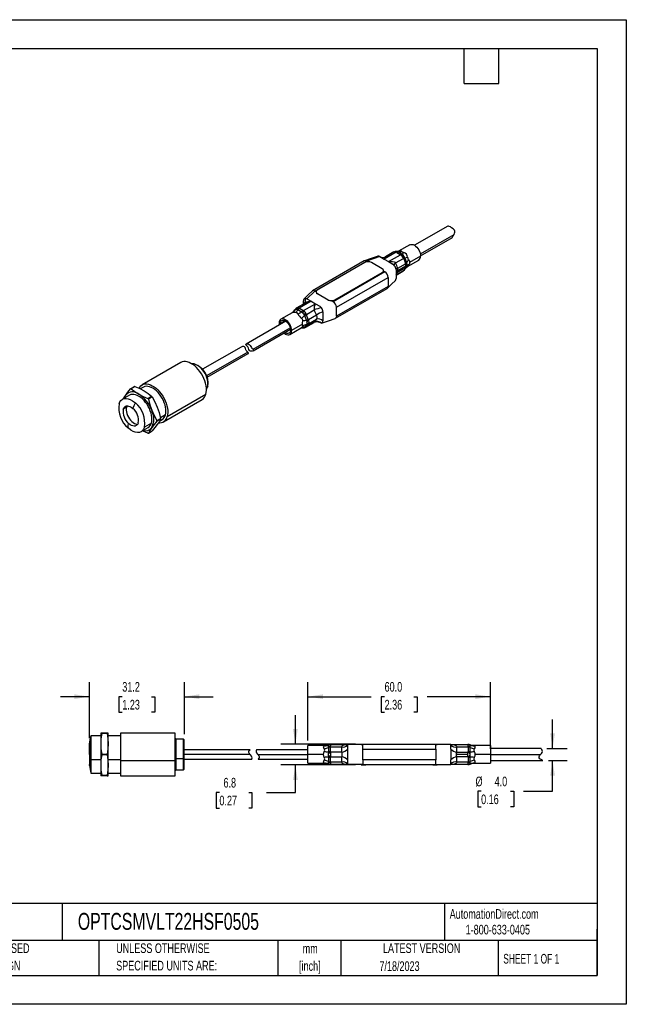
# Model space of a CAD drawing. Header units: millimetres. Extents: x 0 to 419, y 0 to 324.
# Tile 2 of 2: x 220 to 419, y 0 to 324. Entities that reach past the tile are written whole.
import ezdxf

# ---------------------------------------------------------------- set-up
doc = ezdxf.new("R2010")
doc.units = ezdxf.units.MM
doc.header["$LTSCALE"] = 1.5
doc.linetypes.add('CENTERX2', pattern=[20.32, 12.7, -2.54, 2.54, -2.54])
doc.layers.add('DIMENSIONS', color=140, linetype='Continuous', lineweight=25)
doc.layers.add('TEXT', color=140, linetype='Continuous', lineweight=25)
doc.styles.add('SLDTEXTSTYLE0', font='TXT', dxfattribs={"width": 0.7})
doc.styles.add('SLDTEXTSTYLE2', font='TXT', dxfattribs={"width": 0.65})
doc.dimstyles.new('SLDDIMSTYLE0', dxfattribs={"dimtxt": 3.237012, "dimasz": 4.953, "dimexe": 0, "dimexo": 0.0625, "dimgap": 0.809253, "dimtad": 0, "dimtih": 1, "dimtoh": 1, "dimrnd": 1e-09, "dimzin": 4, "dimdsep": 46, "dimtxsty": 'SLDTEXTSTYLE0', "dimsah": 1, "dimcen": 0.09, "dimadec": 0, "dimazin": 1, "dimtfac": 1, "dimtmove": 0, "dimatfit": 0, "dimfxl": 0, "dimfrac": 2, "dimtolj": 1, "dimtzin": 12, "dimarcsym": 0})
doc.dimstyles.new('SLDDIMSTYLE3', dxfattribs={"dimtxt": 3.237012, "dimasz": 4.953, "dimexe": 0, "dimexo": 0.0625, "dimgap": 0.809253, "dimtad": 0, "dimtih": 1, "dimtoh": 1, "dimrnd": 1e-09, "dimzin": 12, "dimdsep": 46, "dimtxsty": 'SLDTEXTSTYLE0', "dimsah": 1, "dimcen": 0.09, "dimadec": 0, "dimazin": 3, "dimtfac": 1, "dimtmove": 0, "dimatfit": 0, "dimfxl": 0, "dimfrac": 2, "dimtolj": 1, "dimtzin": 12, "dimarcsym": 0})
doc.dimstyles.new('SLDDIMSTYLE4', dxfattribs={"dimtxt": 3.237012, "dimasz": 4.953, "dimexe": 0, "dimexo": 0.0625, "dimgap": 0.809253, "dimtad": 0, "dimtih": 1, "dimtoh": 1, "dimrnd": 1e-09, "dimzin": 4, "dimdsep": 46, "dimtxsty": 'SLDTEXTSTYLE0', "dimsah": 1, "dimcen": 0.09, "dimadec": 0, "dimazin": 1, "dimtfac": 1, "dimtofl": 0, "dimtmove": 0, "dimatfit": 3, "dimfxl": 0, "dimfrac": 2, "dimtolj": 1, "dimtzin": 12, "dimarcsym": 0})

# ---------------------------------------------------------------- blocks, each defined once
blk = doc.blocks.new('SW_NOTE_0_1')
at = {"layer": 'TEXT', "color": 0, "linetype": 'CENTERX2', "lineweight": 18, "char_height": 3.175, "attachment_point": 2, "style": 'SLDTEXTSTYLE0'}
for s, insert in [('mm', (4.27, 4.09)), ('[inch]', (4.14, -1.64))]:
    blk.add_mtext(s, dxfattribs=dict(at, insert=insert))
blk = doc.blocks.new('SW_NOTE_0_2')
at = {"layer": 'TEXT', "color": 0, "linetype": 'CENTERX2', "lineweight": 18, "char_height": 3.175, "attachment_point": 1, "style": 'SLDTEXTSTYLE0'}
for s, insert in [('UNLESS OTHERWISE', (0, 4.09)), ('SPECIFIED UNITS ARE:', (0, -1.64))]:
    blk.add_mtext(s, dxfattribs=dict(at, insert=insert))
blk = doc.blocks.new('SW_NOTE_0_6')
at = {"layer": 'TEXT', "color": 0, "linetype": 'CENTERX2', "lineweight": 18, "char_height": 3.175, "attachment_point": 1, "style": 'SLDTEXTSTYLE0'}
for s, insert in [('METRIC UNITS USED', (0, 4.09)), ('FOR PART DESIGN', (0, -1.64))]:
    blk.add_mtext(s, dxfattribs=dict(at, insert=insert))
blk = doc.blocks.new('_D_3')
at = {"layer": 'DIMENSIONS'}
for p, q in [((242.63, 87.58), (242.63, 105.96)), ((273.82, 88.91), (273.82, 105.96)), ((242.63, 101.19), (233.11, 101.19)), ((253.42, 101.19), (252.33, 101.19)), ((252.33, 101.19), (252.33, 96.05)), ((263.03, 101.19), (264.12, 101.19)), ((264.12, 101.19), (264.12, 96.05)), ((273.82, 101.19), (283.34, 101.19)), ((252.33, 96.05), (253.42, 96.05)), ((264.12, 96.05), (263.03, 96.05))]:
    blk.add_line(p, q, dxfattribs=at)
for points in [[(242.63, 101.19), (237.68, 101.96), (237.68, 100.43)], [(273.82, 101.19), (278.77, 100.43), (278.77, 101.96)]]:
    blk.add_solid(points, dxfattribs=at)
at = {"layer": 'DIMENSIONS', "char_height": 3.175, "attachment_point": 1, "style": 'SLDTEXTSTYLE0'}
for s, insert in [('31.2', (253.42, 106.01)), ('1.23', (253.42, 100.14))]:
    blk.add_mtext(s, dxfattribs=dict(at, insert=insert))
blk = doc.blocks.new('_D_4')
at = {"layer": 'DIMENSIONS'}
for p, q in [((314.46, 86.72), (314.46, 105.96)), ((374.46, 84.08), (374.46, 105.96)), ((314.46, 101.19), (335.26, 101.19)), ((339.65, 101.19), (338.56, 101.19)), ((338.56, 101.19), (338.56, 96.05)), ((349.27, 101.19), (350.36, 101.19)), ((350.36, 101.19), (350.36, 96.05)), ((374.46, 101.19), (353.65, 101.19)), ((338.56, 96.05), (339.65, 96.05)), ((350.36, 96.05), (349.27, 96.05)), ((314.46, 84.08), (314.46, 84.43))]:
    blk.add_line(p, q, dxfattribs=at)
for points in [[(314.46, 101.19), (319.41, 100.43), (319.41, 101.96)], [(374.46, 101.19), (369.51, 101.96), (369.51, 100.43)]]:
    blk.add_solid(points, dxfattribs=at)
at = {"layer": 'DIMENSIONS', "char_height": 3.175, "attachment_point": 1, "style": 'SLDTEXTSTYLE0'}
for s, insert in [('60.0', (339.65, 106.01)), ('2.36', (339.65, 100.14))]:
    blk.add_mtext(s, dxfattribs=dict(at, insert=insert))
blk = doc.blocks.new('_D_5')
at = {"layer": 'DIMENSIONS'}
for p, q in [((394.87, 84.17), (394.87, 93.7)), ((392.99, 84.17), (399.64, 84.17)), ((393.55, 80.17), (399.64, 80.17)), ((394.87, 70.07), (394.87, 80.17)), ((371.38, 70.07), (370.29, 70.07)), ((370.29, 70.07), (370.29, 64.93)), ((381, 70.07), (382.09, 70.07)), ((382.09, 70.07), (382.09, 64.93)), ((385.35, 70.07), (394.87, 70.07)), ((370.29, 64.93), (371.38, 64.93)), ((382.09, 64.93), (381, 64.93))]:
    blk.add_line(p, q, dxfattribs=at)
for points in [[(394.87, 84.17), (395.63, 89.13), (394.11, 89.13)], [(394.87, 80.17), (394.11, 75.22), (395.63, 75.22)]]:
    blk.add_solid(points, dxfattribs=at)
at = {"layer": 'DIMENSIONS', "char_height": 3.175, "attachment_point": 1, "style": 'SLDTEXTSTYLE0'}
for s, insert in [('%%c', (369.54, 74.89)), ('4.0', (375.82, 74.89)), ('0.16', (371.38, 69.02))]:
    blk.add_mtext(s, dxfattribs=dict(at, insert=insert))
blk = doc.blocks.new('_D_6')
at = {"layer": 'DIMENSIONS'}
for p, q in [((310.33, 85.57), (310.33, 95.1)), ((330.05, 85.57), (305.56, 85.57)), ((330.05, 78.77), (305.56, 78.77)), ((310.33, 69.66), (310.33, 78.77)), ((285.35, 69.66), (284.26, 69.66)), ((284.26, 69.66), (284.26, 64.51)), ((294.97, 69.66), (296.05, 69.66)), ((296.05, 69.66), (296.05, 64.51)), ((300.8, 69.66), (310.33, 69.66)), ((284.26, 64.51), (285.35, 64.51)), ((296.05, 64.51), (294.97, 64.51))]:
    blk.add_line(p, q, dxfattribs=at)
for points in [[(310.33, 85.57), (311.09, 90.53), (309.56, 90.53)], [(310.33, 78.77), (309.56, 73.82), (311.09, 73.82)]]:
    blk.add_solid(points, dxfattribs=at)
at = {"layer": 'DIMENSIONS', "char_height": 3.175, "attachment_point": 1, "style": 'SLDTEXTSTYLE0'}
for s, insert in [('6.8', (286.69, 74.48)), ('0.27', (285.35, 68.61))]:
    blk.add_mtext(s, dxfattribs=dict(at, insert=insert))

msp = doc.modelspace()

# ---------------------------------------------------------------- linework, layer by layer
at = {"color": 7, "linetype": 'Continuous'}
for p, q in [((0.004, 323.854), (419.104, 323.854)), ((419.104, 323.854), (419.104, 0.004)), ((419.104, 0.004), (0.004, 0.004))]:
    msp.add_line(p, q, dxfattribs=at)
for p, q in [((360.445, 255.979), (349.484, 249.651)), ((351.407, 246.819), (362.505, 253.226)), ((347.984, 249.824), (344.26, 247.675)), ((351.484, 246.187), (361.962, 252.236)), ((343.47, 247.366), (339.548, 245.101)), ((342.671, 247.446), (339.963, 245.882)), ((340.936, 244.3), (344.858, 246.564)), ((343.622, 247.33), (344.795, 246.652)), ((343.724, 247.62), (343.631, 247.63)), ((344.062, 247.494), (343.656, 247.628)), ((343.765, 247.621), (343.726, 247.619)), ((345.307, 246.775), (344.062, 247.494)), ((345.767, 246.41), (345.307, 246.775)), ((346.008, 246.11), (345.767, 246.41)), ((351.485, 246.129), (347.865, 244.039)), ((332.916, 244.489), (315.945, 234.692)), ((316.695, 234.618), (333.665, 244.415)), ((333.17, 243.966), (317.614, 234.985)), ((338.12, 245.925), (333.665, 244.415)), ((334.019, 244.211), (333.665, 244.415)), ((338.827, 241.925), (335.292, 243.966)), ((337.544, 246.061), (337.468, 246.025)), ((338.12, 245.925), (339.548, 245.101)), ((339.548, 245.101), (340.936, 244.3)), ((340.936, 244.3), (342.363, 243.476)), ((343.28, 243.869), (345.838, 245.346)), ((343.963, 242.074), (346.532, 243.557)), ((345.936, 245.233), (346.523, 243.721)), ((346.296, 245.545), (346.008, 246.11)), ((346.919, 243.941), (346.296, 245.545)), ((347.063, 243.389), (346.919, 243.941)), ((346.975, 242.797), (347.063, 243.068)), ((347.063, 243.068), (347.063, 243.389)), ((347.16, 242.652), (350.884, 244.801)), ((339.747, 240.904), (322.776, 231.107)), ((323.271, 231.72), (338.827, 240.7)), ((338.827, 240.619), (323.271, 231.638)), ((338.827, 240.7), (338.827, 240.619)), ((339.747, 240.904), (339.264, 241.183)), ((339.267, 241.231), (339.267, 241.313)), ((343.424, 241.639), (343.424, 238.699)), ((345.838, 241.263), (343.424, 239.869)), ((343.424, 239.806), (345.659, 241.097)), ((346.671, 242.809), (343.959, 241.243)), ((346.532, 242.25), (343.963, 240.767)), ((345.649, 241.091), (345.838, 241.263)), ((346.523, 242.2), (345.936, 241.365)), ((346.71, 242.297), (346.75, 242.334)), ((346.74, 242.325), (347.144, 242.644)), ((346.86, 242.521), (346.968, 242.715)), ((346.946, 242.706), (346.975, 242.797)), ((347.218, 242.7), (347.155, 242.661)), ((323.837, 229.27), (340.807, 239.067)), ((340.807, 239.067), (340.807, 236.128)), ((314.079, 232.046), (316.695, 234.618)), ((317.175, 234.341), (316.695, 234.618)), ((317.175, 234.373), (317.175, 234.291)), ((317.614, 233.761), (321.15, 231.72)), ((317.614, 233.679), (317.614, 233.761)), ((321.15, 231.638), (317.614, 233.679)), ((323.526, 225.644), (340.497, 235.441)), ((340.807, 236.128), (323.837, 226.331)), ((313.49, 230.6), (310.782, 229.037)), ((315.506, 231.222), (311.583, 228.958)), ((312.971, 228.157), (316.894, 230.421)), ((313.018, 230.327), (313.018, 231.434)), ((314.079, 232.046), (315.506, 231.222)), ((315.506, 231.222), (316.894, 230.421)), ((316.894, 230.421), (318.321, 229.597)), ((321.15, 231.72), (321.15, 231.638)), ((322.776, 231.107), (322.294, 231.386)), ((323.271, 231.638), (323.271, 231.72)), ((309.282, 227.482), (305.558, 225.332)), ((309.701, 227.808), (309.297, 227.489)), ((309.731, 227.836), (309.692, 227.799)), ((309.728, 227.803), (310.145, 228.396)), ((310.145, 228.396), (310.434, 228.567)), ((310.434, 228.567), (310.675, 228.589)), ((310.675, 228.589), (311.134, 228.485)), ((311.134, 228.485), (312.379, 227.766)), ((312.82, 228.193), (311.646, 228.87)), ((312.379, 227.766), (312.786, 227.37)), ((312.786, 227.37), (313.027, 227.07)), ((313.027, 227.07), (313.368, 226.536)), ((313.951, 226.938), (316.509, 228.414)), ((314.547, 225.261), (313.96, 226.774)), ((319.382, 227.76), (319.382, 224.82)), ((323.837, 226.331), (323.837, 229.27)), ((307.194, 224.66), (294.2, 217.159)), ((307.008, 224.78), (305.31, 223.8)), ((305.321, 223.579), (305.31, 223.8)), ((312.678, 223.726), (309.058, 221.637)), ((313.368, 226.536), (313.99, 224.932)), ((313.99, 223.614), (313.368, 222.728)), ((313.77, 222.688), (316.478, 224.251)), ((316.509, 224.332), (313.951, 222.855)), ((313.96, 222.906), (314.547, 223.741)), ((313.99, 224.932), (314.082, 224.35)), ((314.082, 224.028), (313.99, 223.614)), ((314.082, 224.35), (314.082, 224.028)), ((317.214, 226.632), (314.645, 225.149)), ((314.645, 223.843), (317.214, 225.326)), ((296.412, 215.479), (308.614, 222.523)), ((296.415, 214.974), (308.694, 222.062)), ((308.457, 220.309), (312.181, 222.459)), ((312.176, 222.468), (312.384, 222.591)), ((312.676, 222.513), (312.715, 222.514)), ((312.786, 222.505), (312.708, 222.531)), ((312.718, 222.513), (312.81, 222.503)), ((313.027, 222.527), (312.786, 222.505)), ((313.368, 222.728), (313.027, 222.527)), ((313.951, 222.855), (313.783, 222.696)), ((292.538, 216.199), (279.815, 208.855)), ((294.665, 214.471), (281.156, 206.672)), ((281.315, 206.256), (294.754, 214.015)), ((272.651, 211.07), (259.922, 203.721)), ((277.053, 210.616), (276.797, 210.651)), ((256.166, 202.435), (257.419, 203.158)), ((257.598, 203.174), (256.345, 202.451)), ((260.347, 202.985), (259.334, 202.4)), ((281.453, 203.007), (281.072, 202.787)), ((281.361, 202.745), (281.459, 202.984)), ((281.547, 203.237), (281.453, 203.007)), ((281.459, 202.984), (281.547, 203.237)), ((255.751, 200.332), (253.453, 199.005)), ((253.818, 199.216), (253.986, 199.507)), ((253.986, 199.507), (254.539, 200.338)), ((254.067, 199.36), (253.986, 199.507)), ((261.822, 199.288), (263.075, 200.011)), ((263.254, 199.789), (262.001, 199.066)), ((266.921, 191.596), (279.651, 198.945)), ((268.174, 193.316), (280.903, 200.665)), ((254.827, 196.392), (253.739, 195.764)), ((263, 191.19), (260.703, 189.864)), ((264.739, 192.007), (265.992, 192.731)), ((265.992, 192.492), (264.739, 191.769)), ((265.606, 191.819), (266.496, 192.333)), ((267.597, 193.843), (265.949, 192.892)), ((259.602, 188.353), (261.9, 189.679)), ((261.999, 187.873), (263.252, 188.597)), ((246.319, 88.324), (243.07, 88.324)), ((246.319, 89.174), (246.319, 85.673)), ((248.455, 89.175), (246.683, 89.175)), ((246.683, 89.028), (246.683, 89.174)), ((246.683, 89.174), (248.455, 89.174)), ((248.455, 89.028), (246.683, 89.028)), ((248.455, 89.028), (248.455, 89.174)), ((248.819, 85.673), (248.819, 89.174)), ((252.819, 88.324), (248.819, 88.324)), ((270.822, 89.174), (252.819, 89.174)), ((252.819, 89.174), (252.819, 80.216)), ((270.822, 80.216), (270.822, 89.174)), ((271.119, 87.174), (270.822, 87.472)), ((246.319, 85.673), (246.319, 78.673)), ((248.819, 78.673), (248.819, 85.673)), ((273.519, 87.174), (271.119, 87.174)), ((271.119, 80.775), (271.119, 87.174)), ((273.819, 87.001), (273.519, 87.174)), ((273.519, 80.775), (273.519, 87.174)), ((273.819, 80.824), (273.819, 87.001)), ((319.964, 85.074), (314.459, 85.074)), ((314.459, 82.174), (314.459, 85.074)), ((321.175, 85.314), (321.138, 85.153)), ((321.138, 85.153), (321.138, 84.957)), ((321.138, 84.957), (321.175, 84.506)), ((321.175, 84.506), (321.175, 82.981)), ((321.849, 85.474), (321.912, 85.474)), ((321.849, 83.106), (321.849, 84.543)), ((321.912, 85.474), (327.459, 85.474)), ((321.912, 84.674), (325.529, 84.674)), ((331.878, 85.474), (327.429, 85.474)), ((331.959, 85.574), (331.959, 85.474)), ((331.959, 85.574), (333.459, 85.574)), ((331.959, 85.474), (332.459, 85.474)), ((332.459, 83.974), (332.459, 85.474)), ((356.459, 85.474), (332.459, 85.474)), ((333.459, 85.474), (333.459, 85.574)), ((333.459, 85.574), (355.459, 85.574)), ((355.459, 85.574), (355.459, 85.474)), ((355.459, 85.574), (356.959, 85.574)), ((356.459, 83.974), (356.459, 85.474)), ((356.459, 85.474), (356.959, 85.474)), ((356.959, 85.474), (356.959, 85.574)), ((361.459, 85.474), (356.959, 85.474)), ((361.459, 85.474), (361.459, 85.474)), ((361.459, 85.474), (367.007, 85.474)), ((363.389, 84.674), (367.007, 84.674)), ((367.007, 85.474), (367.069, 85.474)), ((367.069, 84.543), (367.069, 83.106)), ((367.78, 85.153), (367.743, 85.314)), ((367.743, 84.506), (367.78, 84.957)), ((367.743, 82.981), (367.743, 84.506)), ((367.78, 84.957), (367.78, 85.153)), ((374.459, 85.074), (368.954, 85.074)), ((374.459, 85.074), (374.459, 82.174)), ((246.683, 82.027), (246.683, 82.319)), ((246.683, 82.319), (248.455, 82.319)), ((248.455, 82.027), (246.683, 82.027)), ((248.455, 82.027), (248.455, 82.319)), ((295.411, 83.674), (273.819, 83.674)), ((295.504, 82.174), (273.819, 82.174)), ((314.459, 83.674), (297.497, 83.674)), ((297.974, 82.174), (314.459, 82.174)), ((314.459, 79.274), (314.459, 82.174)), ((319.578, 82.174), (314.459, 82.174)), ((321.175, 82.981), (321.138, 82.371)), ((321.138, 82.371), (321.138, 81.978)), ((321.138, 81.978), (321.175, 81.367)), ((321.175, 81.367), (321.175, 79.842)), ((321.849, 79.806), (321.849, 81.243)), ((325.545, 82.974), (321.912, 82.974)), ((321.912, 81.374), (325.545, 81.374)), ((327.459, 83.974), (327.459, 80.374)), ((332.459, 83.974), (356.459, 83.974)), ((332.459, 80.374), (332.459, 83.974)), ((356.459, 83.974), (356.459, 80.374)), ((361.459, 83.974), (361.459, 80.374)), ((366.989, 82.174), (363.153, 82.174)), ((363.373, 82.974), (367.007, 82.974)), ((367.007, 81.374), (363.373, 81.374)), ((367.069, 81.243), (367.069, 79.806)), ((367.78, 82.371), (367.743, 82.981)), ((367.743, 81.367), (367.78, 81.978)), ((367.743, 79.842), (367.743, 81.367)), ((367.78, 81.978), (367.78, 82.371)), ((374.459, 82.174), (369.34, 82.174)), ((391.091, 84.174), (374.459, 84.174)), ((374.459, 82.174), (374.459, 79.274)), ((374.459, 82.174), (390.944, 82.174)), ((242.631, 78.531), (242.631, 78.67)), ((246.319, 80.453), (243.07, 80.453)), ((246.319, 78.673), (246.319, 75.174)), ((252.819, 80.453), (248.819, 80.453)), ((248.819, 75.174), (248.819, 78.673)), ((252.819, 80.216), (270.822, 80.216)), ((252.819, 80.216), (252.819, 75.174)), ((271.119, 80.775), (270.822, 80.692)), ((270.822, 75.174), (270.822, 80.216)), ((271.119, 77.174), (271.119, 80.775)), ((273.519, 80.775), (271.119, 80.775)), ((273.819, 80.824), (273.519, 80.775)), ((273.519, 77.174), (273.519, 80.775)), ((273.819, 77.348), (273.819, 80.824)), ((273.819, 80.674), (295.982, 80.674)), ((298.067, 80.674), (314.459, 80.674)), ((314.459, 79.274), (319.964, 79.274)), ((321.175, 79.842), (321.138, 79.392)), ((321.138, 79.392), (321.138, 79.195)), ((321.138, 79.195), (321.175, 79.035)), ((321.912, 78.874), (321.849, 78.874)), ((325.529, 79.674), (321.912, 79.674)), ((327.459, 78.874), (321.912, 78.874)), ((332.459, 78.874), (327.459, 78.874)), ((331.959, 78.874), (331.959, 78.774)), ((331.959, 78.774), (333.459, 78.774)), ((356.459, 80.374), (332.459, 80.374)), ((332.459, 80.374), (332.459, 78.874)), ((332.459, 78.874), (356.459, 78.874)), ((333.459, 78.774), (333.459, 78.874)), ((355.459, 78.774), (333.459, 78.774)), ((355.459, 78.874), (355.459, 78.774)), ((355.459, 78.774), (356.959, 78.774)), ((356.459, 78.874), (356.459, 80.374)), ((356.459, 78.874), (361.459, 78.874)), ((356.959, 78.774), (356.959, 78.874)), ((356.989, 78.874), (361.459, 78.874)), ((361.459, 78.874), (361.459, 78.874)), ((367.007, 78.874), (361.459, 78.874)), ((367.007, 79.674), (363.389, 79.674)), ((367.069, 78.874), (367.007, 78.874)), ((367.78, 79.392), (367.743, 79.842)), ((367.743, 79.035), (367.78, 79.195)), ((367.78, 79.195), (367.78, 79.392)), ((368.954, 79.274), (374.459, 79.274)), ((374.459, 80.174), (391.638, 80.174)), ((243.07, 76.024), (246.319, 76.024)), ((246.683, 75.32), (248.455, 75.32)), ((246.683, 75.32), (246.683, 75.174)), ((248.455, 75.174), (246.683, 75.174)), ((248.455, 75.174), (248.455, 75.32)), ((248.819, 76.024), (252.819, 76.024)), ((252.819, 75.174), (270.822, 75.174)), ((270.822, 76.877), (271.119, 77.174)), ((271.119, 77.174), (273.519, 77.174)), ((273.519, 77.174), (273.819, 77.348))]:
    msp.add_line(p, q)
at = {"flags": 128}
for points in [[(362.505, 253.226), (362.664, 253.593), (362.757, 253.994), (362.726, 254.346), (362.576, 254.662), (362.19, 255.068), (361.696, 255.422), (361.265, 255.685), (360.909, 255.885), (360.665, 255.993), (360.455, 255.984), (360.446, 255.977)], [(361.958, 252.244), (361.958, 252.234), (361.966, 252.284), (362.003, 252.367), (362.081, 252.502), (362.221, 252.727), (362.505, 253.226)], [(347.984, 249.824), (348.295, 249.939), (348.649, 249.953), (349.034, 249.866), (349.434, 249.681), (349.834, 249.404), (350.219, 249.047), (350.573, 248.624), (350.884, 248.15), (351.139, 247.644), (351.328, 247.125), (351.445, 246.614), (351.485, 246.129)], [(343.47, 247.366), (343.168, 247.485), (342.892, 247.51), (342.661, 247.44), (342.661, 247.44)], [(343.622, 247.33), (343.56, 247.351), (343.47, 247.366)], [(343.656, 247.628), (343.635, 247.631), (343.632, 247.63)], [(344.349, 247.723), (344.128, 247.632), (343.765, 247.621)], [(344.266, 247.665), (344.437, 247.766), (344.789, 247.866), (345.086, 247.825), (345.296, 247.653)], [(344.858, 246.564), (344.832, 246.616), (344.795, 246.652)], [(333.665, 244.415), (333.26, 244.556), (332.916, 244.489)], [(337.486, 246.049), (335.247, 245.289), (333.006, 244.53)], [(338.12, 245.925), (337.769, 246.059), (337.544, 246.061)], [(340.936, 244.3), (342.198, 244.355), (342.802, 244.238), (343.072, 244.087), (343.28, 243.869)], [(342.939, 242.947), (342.609, 243.301), (342.363, 243.476)], [(343.28, 243.869), (342.924, 243.545), (342.728, 243.252), (342.732, 243.168)], [(345.936, 245.233), (345.899, 245.289), (345.838, 245.346)], [(346.532, 243.557), (346.535, 243.65), (346.523, 243.721)], [(346.671, 242.809), (346.636, 243.171), (346.532, 243.557)], [(347.559, 244.838), (347.786, 244.467), (347.865, 244.039)], [(347.865, 244.039), (347.786, 243.602), (347.559, 243.185)], [(345.652, 241.093), (345.817, 241.203), (345.944, 241.31)], [(345.838, 241.263), (345.899, 241.322), (345.936, 241.365)], [(346.215, 241.605), (346.52, 242.018), (346.86, 242.521)], [(346.523, 242.2), (346.535, 242.227), (346.532, 242.25)], [(346.532, 242.25), (346.636, 242.495), (346.671, 242.809)], [(340.599, 235.519), (341.914, 236.812), (343.23, 238.106)], [(315.842, 234.614), (314.527, 233.321), (313.211, 232.027)], [(316.695, 234.618), (316.289, 234.759), (315.945, 234.692), (315.858, 234.593)], [(340.497, 235.441), (340.497, 235.441), (340.727, 235.706), (340.807, 236.128)], [(313.382, 230.532), (313.517, 230.645), (313.713, 231.099), (313.702, 231.643), (313.503, 232.182)], [(313.507, 230.631), (313.466, 230.586), (313.471, 230.589)], [(313.503, 232.182), (313.833, 232.155), (314.079, 232.046)], [(310.226, 228.529), (309.922, 228.115), (309.717, 227.813)], [(310.789, 229.041), (310.625, 228.93), (310.497, 228.823)], [(310.79, 229.04), (310.793, 229.042), (311.03, 229.117), (311.3, 229.088), (311.583, 228.958)], [(311.583, 228.958), (311.61, 228.906), (311.646, 228.87)], [(312.82, 228.193), (312.882, 228.172), (312.971, 228.157)], [(313.951, 226.938), (313.948, 226.845), (313.96, 226.774)], [(318.321, 229.597), (318.673, 229.325), (318.897, 229.068)], [(309.058, 221.637), (309.019, 222.121), (308.902, 222.633), (308.713, 223.152), (308.458, 223.658), (308.147, 224.132), (307.792, 224.555), (307.408, 224.912), (307.008, 225.188), (306.607, 225.374), (306.223, 225.461), (305.868, 225.447), (305.558, 225.332), (305.303, 225.12), (305.113, 224.82), (304.996, 224.444), (304.957, 224.004)], [(304.957, 224.004), (304.996, 223.52), (305.017, 223.403)], [(305.31, 223.8), (305.348, 224.186), (305.457, 224.513), (305.635, 224.765), (305.872, 224.932), (306.159, 225.007), (306.483, 224.987), (306.83, 224.872), (307.185, 224.667), (307.532, 224.382), (307.856, 224.028), (308.143, 223.621), (308.38, 223.18), (308.558, 222.723), (308.668, 222.27), (308.705, 221.841)], [(312.678, 223.726), (312.688, 224.203), (312.726, 224.729)], [(312.726, 223.076), (312.688, 223.341), (312.678, 223.726)], [(314.547, 225.261), (314.585, 225.205), (314.645, 225.149)], [(314.645, 223.843), (314.585, 223.783), (314.547, 223.741)], [(316.475, 224.256), (316.474, 224.254), (316.509, 224.332)], [(317.214, 225.326), (317.26, 225.377), (317.429, 225.629), (317.499, 225.813), (317.521, 225.981), (317.499, 226.144), (317.43, 226.318), (317.331, 226.476), (317.26, 226.573), (317.214, 226.632)], [(318.897, 224.072), (318.567, 224.099), (318.321, 224.208)], [(318.954, 224.084), (321.194, 224.844), (323.435, 225.603)], [(323.837, 226.331), (323.756, 225.909), (323.526, 225.644), (323.426, 225.625)], [(306.516, 220.805), (306.607, 220.729), (307.008, 220.453), (307.408, 220.267), (307.792, 220.18), (308.147, 220.194), (308.458, 220.309), (308.713, 220.521), (308.902, 220.821), (309.019, 221.197), (309.058, 221.637)], [(308.705, 221.841), (308.668, 221.455), (308.558, 221.128), (308.38, 220.876), (308.143, 220.709), (307.856, 220.634), (307.532, 220.654), (307.185, 220.769), (306.83, 220.974), (306.821, 220.981)], [(312.093, 222.41), (312.313, 222.501), (312.676, 222.513)], [(312.384, 222.591), (312.562, 222.733), (312.675, 222.858), (312.728, 222.969), (312.726, 223.076)], [(312.786, 222.505), (312.806, 222.503), (312.81, 222.503)], [(313.96, 222.906), (313.948, 222.878), (313.951, 222.855)], [(294.29, 216.704), (294.086, 216.916), (294.076, 217.036), (294.19, 217.153), (294.455, 217.24), (294.787, 217.22), (295.15, 217.035), (295.43, 216.729), (295.684, 216.319), (295.858, 216.038), (296.046, 215.805), (296.334, 215.543), (296.412, 215.479)], [(294.665, 214.471), (294.391, 214.713), (294.242, 214.889), (294.133, 215.077), (294.05, 215.29), (293.941, 215.663), (293.789, 216.028), (293.602, 216.236), (293.342, 216.349), (292.979, 216.352), (292.539, 216.198)], [(296.412, 215.479), (296.597, 215.287), (296.618, 215.185), (296.568, 215.09), (296.448, 214.993), (296.143, 214.86), (295.753, 214.808), (295.472, 214.87), (295.247, 215.036), (295.071, 215.344), (294.915, 215.853), (294.827, 216.087), (294.706, 216.294), (294.523, 216.502), (294.29, 216.704)], [(294.752, 214.017), (294.867, 214.115), (294.881, 214.23), (294.735, 214.411), (294.665, 214.471)], [(280.903, 200.665), (281.039, 201.287), (281.098, 201.967), (281.079, 202.695), (280.983, 203.46), (280.81, 204.25), (280.563, 205.051), (280.247, 205.851), (279.867, 206.639), (279.428, 207.4), (278.937, 208.124), (278.402, 208.798), (277.832, 209.413), (277.235, 209.959), (276.621, 210.426), (276, 210.808), (275.381, 211.098), (274.774, 211.292), (274.189, 211.388), (273.635, 211.382), (273.121, 211.276), (272.654, 211.071), (272.651, 211.07)], [(281.453, 203.007), (281.562, 203.54), (281.594, 204.131), (281.546, 204.767), (281.42, 205.432), (281.22, 206.112), (280.948, 206.793), (280.613, 207.458), (280.22, 208.092), (279.778, 208.683), (279.299, 209.216), (278.792, 209.68), (278.268, 210.063), (277.739, 210.359), (277.218, 210.559), (276.716, 210.661), (276.256, 210.661)], [(258.913, 202.621), (259.163, 203.031), (259.513, 203.422), (259.925, 203.723), (260.391, 203.928), (260.906, 204.034), (261.46, 204.039), (262.045, 203.944), (262.652, 203.75), (263.27, 203.459), (263.892, 203.077), (264.506, 202.61), (265.102, 202.065), (265.673, 201.45), (266.207, 200.775), (266.698, 200.051), (267.137, 199.29), (267.518, 198.503), (267.834, 197.702), (268.08, 196.901), (268.253, 196.112), (268.35, 195.347), (268.369, 194.618), (268.31, 193.938), (268.174, 193.316)], [(254.539, 200.338), (255.292, 201.351), (256.166, 202.435)], [(256.345, 202.451), (257.515, 201.557), (258.826, 200.721)], [(257.598, 203.174), (259.145, 202.499), (260.594, 201.741)], [(267.597, 193.843), (267.72, 194.414), (267.769, 195.039), (267.744, 195.71), (267.646, 196.414), (267.475, 197.139), (267.234, 197.873), (266.929, 198.604), (266.563, 199.318), (266.144, 200.004), (265.678, 200.65), (265.173, 201.244), (264.638, 201.777), (264.083, 202.24), (263.516, 202.625), (262.948, 202.924), (262.388, 203.133), (261.845, 203.249), (261.33, 203.269), (260.85, 203.193), (260.414, 203.022), (260.347, 202.985)], [(260.594, 201.741), (261.895, 200.912), (263.075, 200.011)], [(281.1, 202.271), (281.268, 202.542), (281.453, 203.007)], [(252.353, 197.494), (252.612, 198.123), (252.991, 198.643), (253.458, 199.008), (254.028, 199.231), (254.651, 199.292), (255.346, 199.194), (256.055, 198.944), (256.798, 198.535), (257.744, 197.798)], [(263, 191.19), (263.123, 191.76), (263.173, 192.386), (263.148, 193.057), (263.049, 193.761), (262.878, 194.486), (262.638, 195.22), (262.332, 195.95), (261.967, 196.665), (261.547, 197.35), (261.081, 197.996), (260.577, 198.591), (260.042, 199.124), (259.487, 199.587), (258.92, 199.971), (258.352, 200.271), (257.792, 200.48), (257.249, 200.596), (256.734, 200.616), (256.254, 200.54), (255.818, 200.369), (255.751, 200.332)], [(256.94, 195.944), (257.372, 196.974), (257.744, 197.798)], [(258.826, 200.721), (260.263, 199.969), (261.822, 199.288)], [(262.001, 199.066), (262.491, 197.206), (263.112, 195.388)], [(263.254, 199.789), (264.122, 198.147), (264.88, 196.408)], [(253.739, 195.764), (253.896, 196.142), (254.118, 196.446), (254.4, 196.665), (254.734, 196.795), (255.109, 196.831), (255.516, 196.773), (255.943, 196.621), (256.378, 196.382), (256.94, 195.944)], [(254.827, 196.392), (254.739, 195.933), (254.729, 195.419), (254.797, 194.866), (254.942, 194.291), (255.158, 193.711), (255.44, 193.143), (255.778, 192.605), (256.163, 192.113), (256.582, 191.683), (257.023, 191.327), (257.473, 191.056), (257.918, 190.878), (258.344, 190.799), (258.505, 190.796)], [(255.038, 196.861), (254.99, 196.782), (254.827, 196.392)], [(263.112, 195.388), (263.864, 193.662), (264.739, 192.007)], [(264.88, 196.408), (265.497, 194.605), (265.992, 192.731)], [(258.695, 191.235), (258.538, 190.858), (258.316, 190.554), (258.034, 190.335), (257.701, 190.205), (257.325, 190.169), (256.918, 190.227), (256.491, 190.379), (256.057, 190.618), (255.495, 191.056)], [(264.739, 191.769), (263.87, 190.694), (263.112, 189.672)], [(265.992, 192.492), (265.501, 191.635), (264.879, 190.693)], [(255.311, 189.56), (255.394, 190.383), (255.495, 191.056)], [(260.703, 189.864), (260.439, 189.227), (260.064, 188.715), (259.589, 188.346), (259.028, 188.127), (258.394, 188.066), (257.709, 188.164), (256.989, 188.42), (256.257, 188.823), (255.311, 189.56)], [(261.821, 187.857), (260.273, 188.533), (260.085, 188.631)], [(263.112, 189.672), (262.494, 188.738), (261.999, 187.873)], [(264.879, 190.693), (264.127, 189.68), (263.252, 188.597)], [(242.631, 85.679), (242.849, 87.027), (243.07, 88.079)], [(243.07, 88.304), (243.07, 88.312), (243.07, 88.079)], [(243.07, 88.079), (243.07, 87.461), (243.07, 86.858), (243.07, 86.123), (243.07, 85.275), (243.07, 84.339), (243.07, 83.342), (243.07, 82.312), (243.07, 81.373), (243.07, 80.453)], [(246.683, 89.175), (246.416, 89.175), (246.319, 89.174)], [(246.319, 89.174), (246.415, 89.174), (246.683, 89.174)], [(246.683, 89.028), (246.416, 87.364), (246.319, 85.673)], [(248.455, 89.175), (248.722, 89.175), (248.819, 89.174)], [(248.819, 89.174), (248.724, 89.174), (248.455, 89.174)], [(248.455, 89.028), (248.722, 87.364), (248.819, 85.673)], [(242.631, 85.812), (242.631, 85.817), (242.631, 85.679)], [(242.631, 83.196), (242.631, 83.762), (242.631, 84.298), (242.631, 84.76), (242.631, 85.161), (242.631, 85.467), (242.631, 85.687), (242.631, 85.803)], [(242.631, 85.679), (242.631, 85.457), (242.631, 85.143), (242.631, 84.744), (242.631, 84.273), (242.631, 83.741), (242.631, 83.166), (242.631, 82.562), (242.631, 81.947), (242.631, 81.153)], [(246.319, 85.673), (246.415, 83.996), (246.683, 82.319)], [(248.819, 85.673), (248.724, 83.996), (248.455, 82.319)], [(319.828, 84.022), (319.641, 84.38), (319.578, 84.685), (319.641, 84.908), (319.828, 85.034)], [(319.828, 85.034), (319.929, 85.065), (319.963, 85.074), (319.963, 85.074)], [(321.206, 85.344), (320.597, 85.142), (319.963, 85.074)], [(321.817, 85.474), (321.501, 85.441), (321.199, 85.341)], [(321.912, 84.674), (321.867, 84.603), (321.849, 84.543)], [(325.529, 84.674), (325.652, 84.917), (325.845, 85.103), (326.349, 85.325), (327.459, 85.474)], [(327.459, 85.474), (327.459, 85.39), (327.459, 85.234)], [(327.459, 85.474), (327.459, 85.474)], [(327.459, 85.234), (327.459, 84.997), (327.459, 84.569), (327.459, 84.076), (327.459, 83.974)], [(361.459, 85.234), (361.459, 85.434), (361.459, 85.474)], [(361.459, 85.474), (362.569, 85.325), (363.074, 85.103), (363.267, 84.917), (363.389, 84.674)], [(361.459, 83.974), (361.459, 84.351), (361.459, 84.806), (361.459, 85.17), (361.459, 85.234)], [(367.069, 84.543), (367.051, 84.603), (367.007, 84.674)], [(367.719, 85.341), (367.417, 85.441), (367.101, 85.474)], [(368.956, 85.074), (368.322, 85.142), (367.713, 85.344)], [(368.956, 85.074), (368.989, 85.065), (369.09, 85.034)], [(369.09, 85.034), (369.277, 84.909), (369.34, 84.686), (369.278, 84.38), (369.09, 84.022)], [(242.631, 82.174), (242.631, 82.402), (242.631, 83.196)], [(242.631, 81.153), (242.631, 80.587), (242.631, 80.051), (242.631, 79.589), (242.631, 79.188), (242.631, 78.882), (242.631, 78.662), (242.631, 78.546), (242.631, 78.537)], [(246.683, 82.027), (246.416, 80.363), (246.319, 78.673)], [(248.455, 82.027), (248.722, 80.363), (248.819, 78.673)], [(295.504, 82.174), (295.179, 82.603), (295.059, 82.833), (295.017, 83.027), (295.044, 83.204), (295.182, 83.444), (295.35, 83.616), (295.417, 83.672), (295.411, 83.667)], [(295.982, 80.694), (295.978, 80.687), (296.026, 80.815), (296.072, 81.093), (296.038, 81.347), (295.915, 81.622), (295.608, 82.047), (295.504, 82.174)], [(297.497, 83.654), (297.5, 83.662), (297.452, 83.534), (297.406, 83.256), (297.44, 83.002), (297.563, 82.727), (297.87, 82.302), (297.974, 82.174)], [(297.974, 82.174), (298.299, 81.746), (298.419, 81.515), (298.461, 81.322), (298.435, 81.145), (298.296, 80.904), (298.128, 80.733), (298.061, 80.677), (298.067, 80.682)], [(319.578, 82.174), (319.641, 82.703), (319.828, 83.186)], [(319.828, 81.162), (319.64, 81.647), (319.578, 82.174)], [(321.849, 83.106), (321.867, 83.045), (321.912, 82.974)], [(321.912, 81.374), (321.867, 81.303), (321.849, 81.243)], [(366.989, 82.174), (366.994, 82.589), (367.007, 82.974)], [(367.007, 81.374), (366.994, 81.76), (366.989, 82.174)], [(367.007, 82.974), (367.051, 83.045), (367.069, 83.106)], [(367.069, 81.243), (367.051, 81.303), (367.007, 81.374)], [(369.09, 83.186), (369.277, 82.705), (369.34, 82.174)], [(369.34, 82.174), (369.278, 81.646), (369.09, 81.162)], [(391.638, 80.18), (391.643, 80.178), (391.565, 80.221), (391.322, 80.361), (390.721, 80.797), (390.515, 81.069), (390.46, 81.252), (390.479, 81.454), (390.597, 81.71), (390.944, 82.174)], [(390.944, 82.174), (391.194, 82.488), (391.41, 82.828), (391.506, 83.141), (391.492, 83.435), (391.345, 83.808), (391.165, 84.071), (391.083, 84.171), (391.091, 84.163)], [(242.631, 78.67), (242.631, 78.892), (242.631, 78.906)], [(243.07, 80.453), (243.07, 79.5), (243.07, 78.596), (243.07, 77.818), (243.07, 77.142), (243.07, 76.626), (243.07, 76.256), (243.07, 76.061), (243.07, 76.045)], [(246.319, 78.673), (246.415, 76.997), (246.683, 75.32)], [(248.819, 78.673), (248.724, 76.997), (248.455, 75.32)], [(319.828, 79.315), (319.641, 79.441), (319.578, 79.662), (319.641, 79.969), (319.828, 80.327)], [(319.963, 79.274), (319.929, 79.284), (319.828, 79.315)], [(319.963, 79.274), (320.597, 79.207), (321.206, 79.005)], [(321.199, 79.008), (321.501, 78.908), (321.817, 78.874)], [(321.849, 79.806), (321.867, 79.745), (321.912, 79.674)], [(327.459, 78.874), (326.349, 79.024), (325.845, 79.245), (325.652, 79.432), (325.529, 79.674)], [(327.459, 80.374), (327.459, 79.998), (327.459, 79.543), (327.459, 79.178), (327.459, 79.115)], [(327.459, 79.115), (327.459, 78.915), (327.459, 78.874)], [(327.459, 78.874), (327.459, 78.874)], [(361.459, 79.115), (361.459, 79.352), (361.459, 79.779), (361.459, 80.272), (361.459, 80.374)], [(363.389, 79.674), (363.267, 79.432), (363.074, 79.245), (362.569, 79.024), (361.459, 78.874)], [(361.459, 79.115), (361.459, 78.915), (361.459, 78.874)], [(367.007, 79.674), (367.051, 79.745), (367.069, 79.806)], [(367.101, 78.874), (367.417, 78.908), (367.719, 79.008)], [(367.713, 79.005), (368.322, 79.207), (368.956, 79.274)], [(369.09, 79.315), (368.99, 79.284), (368.956, 79.274), (368.956, 79.274)], [(369.09, 80.327), (369.277, 79.971), (369.34, 79.663), (369.278, 79.441), (369.09, 79.315)], [(246.683, 75.174), (246.416, 75.174), (246.319, 75.174)], [(248.455, 75.174), (248.722, 75.174), (248.819, 75.174)]]:
    msp.add_lwpolyline(points, dxfattribs=at)
for centre, radius, start, end in [((343.436, 246.054), 1.587, 82.9421, 119.35829), ((343.921, 247.271), 0.46, 128.79166, 168.14788), ((344.137, 246.622), 0.875, 94.87426, 126.03891), ((344.37, 249.973), 2.498, 262.92302, 291.77231), ((345.291, 245.718), 1.057, 89.09429, 117.94486), ((345.065, 245.035), 1.543, 62.94989, 97.69326), ((343.299, 244.308), 2.743, 22.23198, 55.35716), ((346.201, 248.432), 1.193, 220.72959, 259.27579), ((344.616, 248.441), 1.804, 292.53834, 319.05904), ((345.485, 245.593), 1.738, 4.10871, 73.48044), ((350.105, 245.953), 1.391, 304.05635, 7.25583), ((334.231, 241.919), 2.306, 62.60967, 117.39033), ((339.079, 247.486), 1.831, 239.97103, 299.16032), ((343.123, 243.675), 3.85, 145.09477, 158.2464), ((341.121, 241.53), 2.305, 2.71568, 37.93798), ((334.234, 239.402), 10.089, 15.35459, 26.27879), ((344.501, 246.043), 1.508, 332.42811, 2.51681), ((344.902, 246.789), 1.868, 303.60104, 318.25885), ((344.59, 257.253), 11.831, 278.29118, 282.83513), ((345.551, 245.933), 2.416, 293.70728, 304.46372), ((346.264, 241.781), 1.796, 63.56904, 81.41407), ((345.603, 243.435), 1.506, 308.09298, 345.87092), ((349.526, 242.757), 2.864, 133.37391, 155.57341), ((347.939, 242.1), 1.15, 109.29948, 146.84544), ((348.597, 245.747), 1.379, 181.2177, 221.19366), ((351.544, 240.023), 5.087, 141.55653, 148.24213), ((338.595, 241.313), 0.655, 290.78342, 69.21658), ((338.516, 241.306), 0.754, 294.37466, 354.3052), ((338.504, 238.962), 2.305, 2.60548, 57.39452), ((345.21, 238.337), 3.939, 108.46743, 117.42402), ((344.782, 239.466), 1.538, 122.21013, 152.08088), ((337.392, 244.662), 7.638, 322.14864, 329.33804), ((333.438, 241.706), 10.531, 357.47861, 1.99795), ((340.141, 240.975), 3.827, 356.89104, 4.02207), ((345.812, 241.464), 0.203, 277.37281, 310.68764), ((345.53, 242.12), 0.858, 298.26569, 323.07027), ((344.365, 243.037), 2.34, 312.44334, 322.25688), ((345.979, 243.105), 1.056, 300.97747, 332.81036), ((348.577, 240.476), 2.607, 121.42553, 135.06944), ((342.662, 238.644), 0.764, 315.14643, 4.1639), ((317.925, 234.366), 0.754, 185.6948, 245.62534), ((317.847, 234.373), 0.655, 110.78342, 249.21658), ((313.669, 231.544), 0.66, 104.60611, 189.56428), ((311.458, 230.674), 1.735, 351.47233, 25.96514), ((316.026, 226.012), 5.237, 95.6965, 118.92496), ((319.706, 228.841), 3.225, 150.67262, 187.61014), ((322.21, 233.767), 2.306, 242.60967, 297.39033), ((322.21, 233.685), 2.306, 242.60967, 297.39033), ((321.534, 229.166), 2.305, 2.60548, 57.39452), ((310.011, 225.272), 2.316, 78.7506, 108.21092), ((307.859, 229.661), 2.612, 314.67542, 331.05358), ((310.895, 228.029), 0.834, 142.60282, 153.89918), ((312.075, 227.098), 2.338, 132.43885, 142.26143), ((310.704, 228.636), 0.279, 137.73267, 194.26998), ((308.309, 229.79), 3.112, 313.79164, 335.19479), ((310.516, 226.848), 0.698, 25.65021, 94.35517), ((311.801, 227.121), 1.85, 96.74799, 127.48581), ((312.511, 227.19), 1.89, 117.21899, 136.74461), ((309.82, 231.349), 4.403, 287.5082, 305.53211), ((315.635, 229.49), 5.063, 207.52923, 230.05992), ((313.919, 226.617), 1.922, 124.90594, 143.27528), ((317.65, 226.638), 4.919, 162.01168, 171.43569), ((311.836, 226.241), 2.227, 18.24011, 59.34903), ((312.244, 218.311), 8.794, 78.80301, 84.88991), ((311.118, 233), 6.844, 289.1861, 294.53386), ((321.022, 216.616), 12.632, 99.68213, 110.9319), ((326.141, 231.196), 10.025, 196.11007, 207.08091), ((321.003, 221.998), 5.986, 105.71297, 129.26592), ((317.154, 227.678), 2.229, 2.09606, 38.55761), ((320.657, 217.828), 11.356, 129.93183, 136.75722), ((311.816, 224.882), 0.922, 350.44481, 51.96655), ((315.152, 213.633), 11.359, 95.86885, 102.33302), ((314.524, 220.598), 3.062, 100.04739, 125.97806), ((311.875, 229.138), 4.709, 296.69406, 304.57654), ((314.026, 224.739), 1.126, 268.16576, 297.55227), ((312.005, 226.411), 2.926, 315.2265, 334.45954), ((314.645, 224.787), 0.944, 233.43068, 270.02507), ((313.443, 224.496), 1.368, 331.47476, 28.52524), ((317.362, 222.647), 1.831, 59.97103, 119.16032), ((324.65, 219.302), 9.569, 140.98637, 148.28996), ((317.518, 222.502), 2.09, 48.70382, 118.87807), ((317.899, 223.363), 2.079, 44.52118, 109.23286), ((318.731, 224.711), 0.66, 284.60534, 9.56507), ((313.081, 221.185), 1.569, 79.4763, 116.3547), ((313.005, 224.079), 1.587, 262.9421, 299.35829), ((313.003, 224.059), 1.533, 270.89889, 308.22472), ((313.307, 224.007), 1.281, 272.73392, 300.69367), ((275.11, 204.374), 6.537, 349.97875, 72.70615), ((256.878, 198.337), 3.078, 50.74381, 139.45012), ((256.541, 199.236), 3.221, 93.50107, 96.69287), ((257.794, 199.959), 3.221, 93.50107, 96.69287), ((257.323, 198.424), 3.379, 145.49181, 164.13107), ((252.225, 191.221), 8.585, 350.90043, 49.99412), ((253.03, 191.674), 10.744, 20.22309, 57.35612), ((251.828, 191.072), 12.938, 38.15805, 39.42116), ((253.081, 191.796), 12.938, 38.15805, 39.42116), ((278.148, 201.356), 2.841, 301.94883, 345.92446), ((260.831, 196.137), 8.587, 170.9056, 229.98896), ((258.86, 194.992), 5.178, 171.41922, 229.47842), ((253.576, 192.009), 5.177, 351.41134, 49.48013), ((257.397, 192.531), 6.389, 333.42561, 26.56016), ((260.587, 191.791), 2.487, 301.86326, 346.01003), ((257.198, 191.889), 7.541, 359.0878, 0.89797), ((265.625, 193.876), 2.61, 263.07233, 347.6163), ((258.451, 192.612), 7.541, 359.0878, 0.89797), ((265.184, 194.445), 2.487, 301.86326, 346.01003), ((260.991, 191.237), 2.636, 253.18528, 323.58443), ((261.624, 191.072), 3.221, 273.50107, 276.69287), ((263.284, 83.526), 20.773, 166.70221, 173.68342), ((319.953, 87.819), 2.788, 267.43812, 296.01519), ((318.894, 88.735), 4.804, 281.21053, 298.34989), ((321.927, 84.346), 1.129, 90.754, 134.31056), ((320.831, 82.913), 2.066, 58.4634, 81.45424), ((321.849, 83.982), 1.492, 90.00314, 116.83673), ((321.659, 81.824), 2.726, 86.00332, 100.21968), ((318.192, 85.074), 3.741, 353.86174, 6.13826), ((331.867, 83.885), 6.387, 172.89659, 188.19275), ((326.018, 86.597), 1.984, 255.74106, 316.58601), ((362.9, 86.597), 1.984, 223.41399, 284.25894), ((357.051, 83.885), 6.387, 351.80763, 7.10304), ((370.726, 85.074), 3.741, 173.86174, 186.13826), ((366.992, 84.346), 1.129, 45.68944, 89.246), ((368.087, 82.913), 2.066, 98.54576, 121.5366), ((367.069, 83.982), 1.492, 63.16327, 89.99686), ((367.259, 81.824), 2.726, 79.78032, 93.99668), ((368.966, 87.819), 2.788, 243.98481, 272.56188), ((370.024, 88.735), 4.804, 241.65011, 258.78947), ((319.229, 83.604), 0.731, 325.12259, 34.87741), ((321.628, 90.492), 7.524, 256.15776, 266.55028), ((321.628, 73.857), 7.524, 93.44972, 103.84224), ((319.229, 80.745), 0.731, 325.12167, 34.87833), ((323.654, 79.942), 3.498, 119.88032, 136.00377), ((323.654, 84.407), 3.498, 223.99623, 240.11968), ((322.025, 80.258), 2.853, 93.54513, 107.3333), ((322.025, 84.091), 2.853, 252.6667, 266.45487), ((303.715, 82.174), 18.214, 357.48266, 2.51734), ((331.868, 80.464), 6.387, 171.80763, 187.10304), ((325.439, 85.509), 2.537, 272.39818, 322.77668), ((324.01, 82.174), 1.731, 332.47291, 27.52709), ((325.439, 78.84), 2.537, 37.22332, 87.60182), ((363.479, 85.509), 2.537, 217.22332, 267.60182), ((363.479, 78.84), 2.537, 92.39818, 142.77668), ((365.526, 81.953), 2.383, 154.61824, 174.666), ((365.716, 82.448), 2.578, 186.09733, 204.61838), ((357.051, 80.464), 6.387, 352.89659, 8.19275), ((365.264, 79.942), 3.498, 43.99623, 60.11968), ((365.264, 84.407), 3.498, 299.88032, 316.00377), ((366.893, 80.258), 2.853, 72.6667, 86.45487), ((366.893, 84.091), 2.853, 273.54513, 287.3333), ((367.29, 90.492), 7.524, 273.44972, 283.84224), ((367.29, 73.857), 7.524, 76.15776, 86.55028), ((369.69, 83.604), 0.731, 145.11758, 214.88242), ((369.69, 80.745), 0.731, 145.1267, 214.8733), ((263.436, 80.835), 20.924, 186.30233, 193.23298), ((318.894, 75.614), 4.804, 61.65011, 78.78947), ((319.953, 76.53), 2.788, 63.98481, 92.56188), ((320.831, 81.435), 2.066, 278.54576, 301.5366), ((321.927, 80.003), 1.129, 225.68944, 269.246), ((321.659, 82.525), 2.726, 259.78032, 273.99668), ((321.849, 80.367), 1.492, 243.16327, 269.99686), ((318.192, 79.274), 3.741, 353.86174, 6.13826), ((326.018, 77.751), 1.984, 43.41413, 104.25892), ((362.9, 77.751), 1.984, 75.74108, 136.58586), ((370.726, 79.274), 3.741, 173.86174, 186.13826), ((368.087, 81.435), 2.066, 238.4634, 261.45424), ((366.992, 80.003), 1.129, 270.754, 314.31056), ((367.259, 82.525), 2.726, 266.00332, 280.21968), ((367.069, 80.367), 1.492, 270.00314, 296.83673), ((370.024, 75.614), 4.804, 101.21053, 118.34989), ((368.966, 76.53), 2.788, 87.43812, 116.01519)]:
    msp.add_arc(centre, radius, start, end)
at = {"layer": 'TEXT'}
for p, q in [((9.525, 314.325), (409.575, 314.325)), ((365.76, 302.895), (365.76, 314.325)), ((377.19, 302.895), (377.19, 314.325)), ((409.575, 314.325), (409.575, 9.525)), ((365.76, 302.895), (377.19, 302.895)), ((409.575, 33.189), (9.525, 33.189)), ((233.638, 33.189), (233.638, 20.955)), ((359.363, 33.189), (359.363, 20.955)), ((409.575, 9.525), (409.575, 24.765)), ((409.575, 20.955), (9.525, 20.955)), ((245.67, 20.955), (245.67, 9.525)), ((304.536, 20.955), (304.536, 9.525)), ((325.218, 20.955), (325.218, 9.525)), ((377.023, 20.955), (377.023, 9.525)), ((9.525, 9.525), (409.575, 9.525))]:
    msp.add_line(p, q, dxfattribs=at)

# ---------------------------------------------------------------- block references
at = {"layer": 'TEXT', "linetype": 'CENTERX2', "lineweight": 18}
for name, p in [('SW_NOTE_0_6', (192.718, 15.953)), ('SW_NOTE_0_2', (251.412, 15.953)), ('SW_NOTE_0_1', (310.929, 15.834))]:
    msp.add_blockref(name, p, dxfattribs=at)

# ---------------------------------------------------------------- texts
for s, insert, char_height, attachment_point, style in [('OPTCSMVLT22HSF0505', (238.812, 30.063), 5.55625, 1, 'SLDTEXTSTYLE0'), ('AutomationDirect.com', (361.042, 31.315), 3.175, 1, 'SLDTEXTSTYLE0'), ('1-800-633-0405', (366.287, 26.156), 3.175, 1, 'SLDTEXTSTYLE0'), ('LATEST VERSION', (351.828, 20.046), 3.175, 2, 'SLDTEXTSTYLE0'), ('SHEET 1 OF 1', (378.662, 16.577), 3.175, 1, 'SLDTEXTSTYLE2'), ('7/18/2023', (344.552, 14.146), 3.175, 2, 'SLDTEXTSTYLE0')]:
    msp.add_mtext(s, dxfattribs=dict(at, insert=insert, char_height=char_height, attachment_point=attachment_point, style=style))

# ---------------------------------------------------------------- dimensions: what is measured, and where the dimension line sits
at = {"layer": 'DIMENSIONS'}
for base, p1, p2, dimstyle, picture, middle in [((273.819, 101.194), (242.631, 85.679), (273.819, 87.001), 'SLDDIMSTYLE3', '_D_3', (258.225, 101.194)), ((374.459, 101.194), (314.459, 82.174), (374.459, 82.174), 'SLDDIMSTYLE4', '_D_4', (344.459, 101.194))]:
    dim = msp.add_linear_dim(base=base, p1=p1, p2=p2, dimstyle=dimstyle, dxfattribs=at)
    dim.commit()
    dim.dimension.update_dxf_attribs({"geometry": picture, "text_midpoint": middle, "dimtype": 160})
dim = msp.add_linear_dim(base=(310.326, 78.774), p1=(331.959, 85.574), p2=(331.959, 78.774), angle=90, dimstyle='SLDDIMSTYLE3', dxfattribs=at)
dim.commit()
dim.dimension.update_dxf_attribs({"geometry": '_D_6', "text_midpoint": (310.326, 69.658), "dimtype": 160})
dim = msp.add_linear_dim(base=(394.873, 80.174), p1=(391.081, 84.174), p2=(391.649, 80.174), angle=90, text='%%c <>', dimstyle='SLDDIMSTYLE0', dxfattribs=at)
dim.commit()
dim.dimension.update_dxf_attribs({"geometry": '_D_5', "text_midpoint": (394.873, 70.074), "dimtype": 160})

doc.saveas('drawing.dxf')
